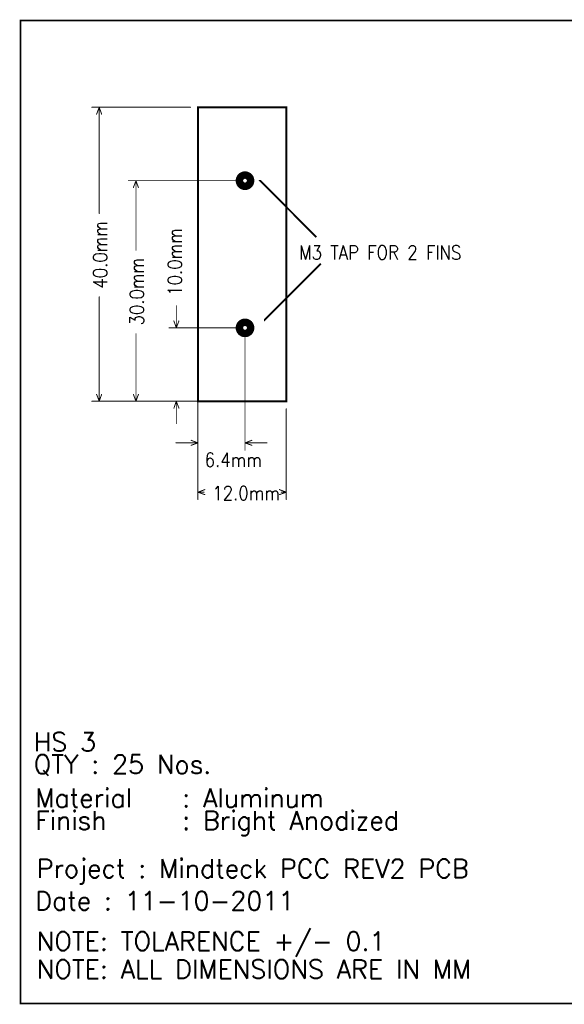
# Model space of a CAD drawing. Extents: x 2.09 to 10.05, y 1.3 to 6.57.
# Tile 1 of 8: x 2.09 to 5.01, y 1.3 to 6.57. Entities that reach past the tile are written whole.
import ezdxf

# ---------------------------------------------------------------- set-up
doc = ezdxf.new("R2010")
doc.units = 0
doc.header["$LTSCALE"] = 25
doc.layers.get('0').update_dxf_attribs({"linetype": 'CONTINUOUS'})
doc.styles.get("Standard").update_dxf_attribs({"font": 'simplex'})

# ---------------------------------------------------------------- blocks, each defined once
blk = doc.blocks.new('DISC')
at = {"color": 0, "const_width": 0.5}
blk.add_lwpolyline([(0, 0.25, 1), (0, -0.25, 1)], format="xyb", close=True, dxfattribs=at)

msp = doc.modelspace()

# ---------------------------------------------------------------- linework, layer by layer
at = {"color": 1, "const_width": 0.008}
msp.add_lwpolyline([(2.098, 1.303), (10.047, 1.303), (10.047, 6.567), (2.098, 6.567), (2.098, 1.303)], dxfattribs=at)
at = {"color": 3}
for points, const_width in [([(3.01, 6.102), (2.48, 6.102)], 0.005), ([(2.52, 6.102), (2.506, 6.065)], 0.005), ([(2.52, 5.533), (2.52, 6.102)], 0.005), ([(2.52, 6.102), (2.533, 6.065)], 0.005), ([(3.049, 4.528), (3.049, 6.102), (3.522, 6.102), (3.522, 4.528), (3.049, 4.528)], 0.01), ([(3.26, 5.709), (2.677, 5.709)], 0.005), ([(2.717, 5.709), (2.703, 5.672)], 0.005), ([(2.717, 5.336), (2.717, 5.709)], 0.005), ([(2.717, 5.709), (2.73, 5.672)], 0.005), ([(3.38, 5.713), (3.38, 5.711), (3.683, 5.407)], 0.01), ([(3.402, 4.961), (3.404, 4.961), (3.707, 5.264)], 0.01), ([(2.52, 4.528), (2.52, 5.087)], 0.005), ([(2.933, 4.921), (2.933, 5.039)], 0.005), ([(2.933, 4.921), (2.92, 4.958)], 0.005), ([(2.933, 4.921), (2.947, 4.958)], 0.005), ([(3.26, 4.921), (2.894, 4.921)], 0.005), ([(2.717, 4.528), (2.717, 4.89)], 0.005), ([(3.049, 4.882), (3.049, 4.266)], 0.005), ([(3.301, 4.882), (3.301, 4.266)], 0.005), ([(2.52, 4.528), (2.506, 4.565)], 0.005), ([(2.52, 4.528), (2.533, 4.565)], 0.005), ([(2.717, 4.528), (2.703, 4.565)], 0.005), ([(2.717, 4.528), (2.73, 4.565)], 0.005), ([(3.01, 4.528), (2.48, 4.528)], 0.005), ([(3.246, 4.528), (2.677, 4.528)], 0.005), ([(3.26, 4.528), (2.894, 4.528)], 0.005), ([(2.933, 4.528), (2.92, 4.491)], 0.005), ([(2.933, 4.528), (2.933, 4.409)], 0.005), ([(2.933, 4.528), (2.947, 4.491)], 0.005), ([(3.049, 4.488), (3.049, 4.002)], 0.005), ([(3.522, 4.488), (3.522, 4.002)], 0.005), ([(3.049, 4.305), (2.931, 4.305)], 0.005), ([(3.049, 4.305), (3.012, 4.319)], 0.005), ([(3.049, 4.305), (3.012, 4.292)], 0.005), ([(3.301, 4.305), (3.338, 4.319)], 0.005), ([(3.301, 4.305), (3.419, 4.305)], 0.005), ([(3.301, 4.305), (3.338, 4.292)], 0.005), ([(3.049, 4.041), (3.086, 4.055)], 0.005), ([(3.049, 4.041), (3.082, 4.041)], 0.005), ([(3.049, 4.041), (3.086, 4.028)], 0.005), ([(3.522, 4.041), (3.485, 4.055)], 0.005), ([(3.522, 4.041), (3.485, 4.028)], 0.005), ([(3.495, 4.041), (3.522, 4.041)], 0.005)]:
    msp.add_lwpolyline(points, dxfattribs=dict(at, const_width=const_width))
at = {"color": 2, "const_width": 0.04}
for points in [[(3.301, 5.679, -1), (3.301, 5.739, -1), (3.301, 5.679)], [(3.301, 4.891, -1), (3.301, 4.951, -1), (3.301, 4.891)]]:
    msp.add_lwpolyline(points, format="xyb", dxfattribs=at)

# ---------------------------------------------------------------- block references
at = {"color": 3, "xscale": 0.005, "yscale": 0.005}
for p in [(2.48, 6.102), (2.506, 6.065), (2.52, 6.102), (2.52, 6.102), (2.52, 6.102), (2.533, 6.065), (3.01, 6.102), (2.677, 5.709), (2.717, 5.709), (2.717, 5.709), (2.717, 5.709), (3.26, 5.709), (2.703, 5.672), (2.73, 5.672), (2.52, 5.533), (2.717, 5.336), (2.52, 5.087), (2.933, 5.039), (2.92, 4.958), (2.947, 4.958), (2.894, 4.921), (2.933, 4.921), (2.933, 4.921), (2.933, 4.921), (3.26, 4.921), (2.717, 4.89), (3.049, 4.882), (3.301, 4.882), (2.506, 4.565), (2.533, 4.565), (2.703, 4.565), (2.73, 4.565), (2.48, 4.528), (2.52, 4.528), (2.52, 4.528), (2.52, 4.528), (2.677, 4.528), (2.717, 4.528), (2.717, 4.528), (2.717, 4.528), (2.894, 4.528), (2.92, 4.491), (2.933, 4.528), (2.933, 4.528), (2.933, 4.528), (2.947, 4.491), (3.01, 4.528), (3.049, 4.488), (3.246, 4.528), (3.26, 4.528), (3.522, 4.488), (2.933, 4.409), (2.931, 4.305), (3.012, 4.319), (3.012, 4.292), (3.049, 4.305), (3.049, 4.305), (3.049, 4.305), (3.301, 4.305), (3.301, 4.305), (3.301, 4.305), (3.338, 4.319), (3.338, 4.292), (3.419, 4.305), (3.049, 4.266), (3.301, 4.266), (3.049, 4.041), (3.049, 4.041), (3.049, 4.041), (3.082, 4.041), (3.086, 4.055), (3.086, 4.028), (3.485, 4.055), (3.485, 4.028), (3.495, 4.041), (3.522, 4.041), (3.522, 4.041), (3.522, 4.041), (3.049, 4.002), (3.522, 4.002)]:
    msp.add_blockref('DISC', p, dxfattribs=at)

# ---------------------------------------------------------------- texts
at = {"color": 3, "width": 0.866}
for s, p in [('40.0mm', (2.562, 5.131)), ('10.0mm', (2.963, 5.093)), ('30.0mm', (2.759, 4.934))]:
    msp.add_text(s, height=0.075, rotation=90, dxfattribs=at).set_placement(p)
for s, p in [('M3 TAP FOR 2 FINS', (3.591, 5.287)), ('6.4mm', (3.085, 4.177)), ('12.0mm', (3.126, 3.998))]:
    msp.add_text(s, height=0.075, dxfattribs=at).set_placement(p)
at = {"color": 3}
for s, p in [('HS 3', (2.169, 2.654)), ('QTY : 25 Nos.', (2.169, 2.534)), ('Material   : Aluminum', (2.177, 2.354)), ('Finish     : Bright Anodized', (2.177, 2.234)), ('Project : Mindteck PCC REV2 PCB', (2.185, 1.976)), ('Date : 11-10-2011', (2.177, 1.803)), ('NOTE: TOLARENCE +/- 0.1', (2.185, 1.587)), ('NOTE: ALL DIMENSIONS ARE IN MM', (2.185, 1.437))]:
    msp.add_text(s, height=0.1, dxfattribs=at).set_placement(p)

doc.saveas('drawing.dxf')
